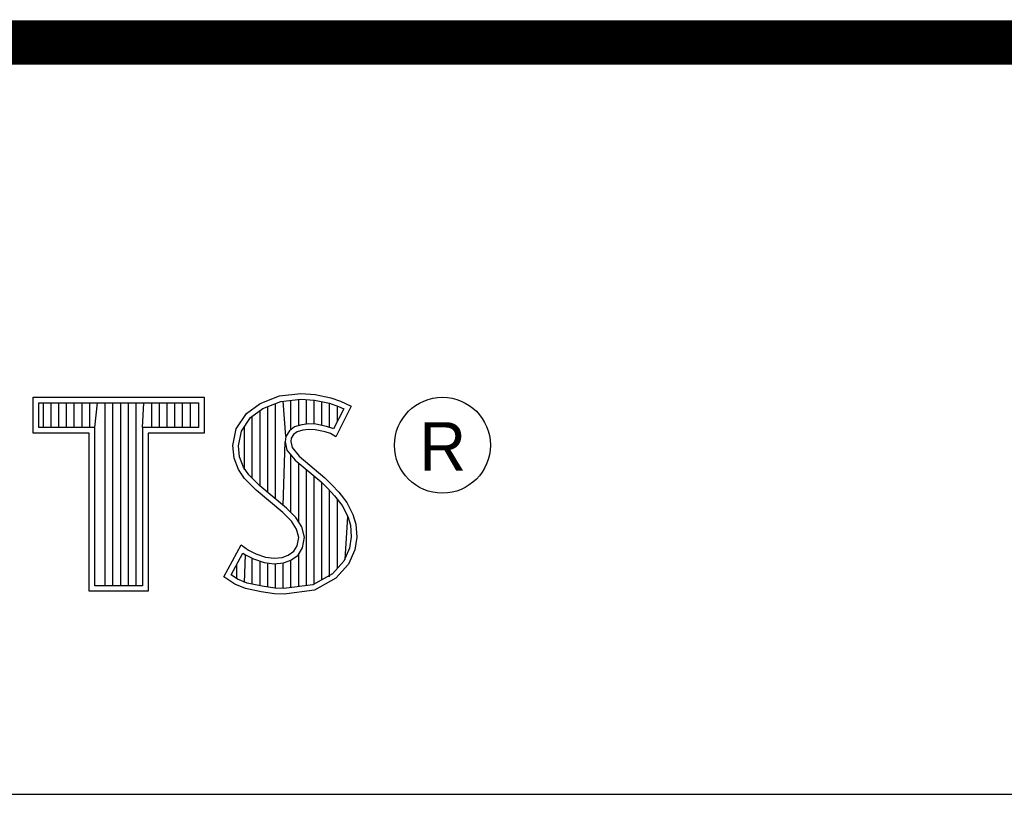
# Model space of a CAD drawing. Header units: inches. Extents: x 0.2 to 16.8, y 0.1 to 10.8.
# Tile 8 of 11: x 14.218 to 14.66, y 1.633 to 1.981. Entities that reach past the tile are written whole.
import ezdxf

# ---------------------------------------------------------------- set-up
doc = ezdxf.new("R2010")
doc.units = ezdxf.units.IN
doc.header["$LTSCALE"] = 0.935
doc.header["$MEASUREMENT"] = 0
doc.layers.get('0').update_dxf_attribs({"linetype": 'CONTINUOUS'})
doc.styles.add('TEXTSTYLE_2', font='txt')

msp = doc.modelspace()

# ---------------------------------------------------------------- linework, layer by layer
at = {"color": 2, "linetype": 'CONTINUOUS'}
for p, q in [((13.06524, 1.96953), (16.74504, 1.96953)), ((14.22365, 1.81126), (14.30046, 1.81126)), ((14.22365, 1.79499), (14.22365, 1.81126)), ((14.22618, 1.80873), (14.29793, 1.80873)), ((14.22618, 1.79752), (14.22618, 1.80873)), ((14.22819, 1.79752), (14.22819, 1.80873)), ((14.23167, 1.79752), (14.23167, 1.80873)), ((14.23514, 1.79752), (14.23514, 1.80873)), ((14.23862, 1.79752), (14.23862, 1.80873)), ((14.24209, 1.79752), (14.24209, 1.80873)), ((14.24557, 1.79752), (14.24557, 1.80873)), ((14.24904, 1.79752), (14.24904, 1.80873)), ((14.25137, 1.79752), (14.25252, 1.80873)), ((14.25599, 1.72656), (14.25599, 1.80873)), ((14.25947, 1.72656), (14.25947, 1.80873)), ((14.26295, 1.72656), (14.26295, 1.80873)), ((14.26642, 1.72656), (14.26642, 1.80873)), ((14.2699, 1.72656), (14.2699, 1.80873)), ((14.27274, 1.79752), (14.27337, 1.80873)), ((14.27685, 1.79752), (14.27685, 1.80873)), ((14.28032, 1.79752), (14.28032, 1.80873)), ((14.2838, 1.79752), (14.2838, 1.80873)), ((14.28727, 1.79752), (14.28727, 1.80873)), ((14.29075, 1.79752), (14.29075, 1.80873)), ((14.29422, 1.79752), (14.29422, 1.80873)), ((14.29793, 1.80873), (14.29793, 1.79752)), ((14.30046, 1.81126), (14.30046, 1.79499)), ((14.32555, 1.80834), (14.33424, 1.81179)), ((14.32678, 1.80611), (14.33486, 1.80932)), ((14.33424, 1.81179), (14.34384, 1.81284)), ((14.33486, 1.80932), (14.34389, 1.81031)), ((14.33704, 1.7936), (14.33593, 1.80943)), ((14.33941, 1.7967), (14.33941, 1.80981)), ((14.34288, 1.79844), (14.34288, 1.81019)), ((14.34384, 1.81284), (14.35029, 1.81239)), ((14.34389, 1.81031), (14.34994, 1.80988)), ((14.34636, 1.79907), (14.34636, 1.81013)), ((14.34983, 1.79906), (14.34983, 1.80989)), ((14.34994, 1.80988), (14.35666, 1.80845)), ((14.35029, 1.81239), (14.35734, 1.81089)), ((14.35331, 1.79848), (14.35331, 1.80917)), ((14.35734, 1.81089), (14.36169, 1.80939)), ((14.36169, 1.80939), (14.36649, 1.80715)), ((14.3194, 1.80385), (14.32555, 1.80834)), ((14.32125, 1.80207), (14.32678, 1.80611)), ((14.3255, 1.77133), (14.3255, 1.80518)), ((14.32898, 1.76843), (14.32898, 1.80699)), ((14.33245, 1.76552), (14.33245, 1.80836)), ((14.35666, 1.80845), (14.36074, 1.80705)), ((14.35678, 1.79763), (14.35678, 1.80841)), ((14.36307, 1.80596), (14.35857, 1.79697)), ((14.36649, 1.80715), (14.35959, 1.79335)), ((14.36026, 1.80033), (14.36026, 1.80721)), ((14.36074, 1.80705), (14.36307, 1.80596)), ((14.31475, 1.79695), (14.3194, 1.80385)), ((14.31713, 1.79596), (14.32125, 1.80207)), ((14.32203, 1.77481), (14.32203, 1.80264)), ((14.25137, 1.79752), (14.22618, 1.79752)), ((14.25137, 1.72656), (14.25137, 1.79752)), ((14.29793, 1.79752), (14.27274, 1.79752)), ((14.27274, 1.79752), (14.27274, 1.72656)), ((14.31325, 1.78946), (14.31475, 1.79695)), ((14.3158, 1.78934), (14.31713, 1.79596)), ((14.31855, 1.77853), (14.31855, 1.79807)), ((14.33867, 1.79617), (14.33704, 1.7936)), ((14.34106, 1.7979), (14.33867, 1.79617)), ((14.34219, 1.7956), (14.34054, 1.7944)), ((14.34424, 1.79884), (14.34106, 1.7979)), ((14.34474, 1.79635), (14.34219, 1.7956)), ((14.34737, 1.79919), (14.34424, 1.79884)), ((14.34744, 1.79665), (14.34474, 1.79635)), ((14.35061, 1.79902), (14.34737, 1.79919)), ((14.35029, 1.7965), (14.34744, 1.79665)), ((14.35479, 1.7956), (14.35029, 1.7965)), ((14.35542, 1.79805), (14.35061, 1.79902)), ((14.35719, 1.79485), (14.35479, 1.7956)), ((14.35826, 1.79717), (14.35542, 1.79805)), ((14.35857, 1.79697), (14.35826, 1.79717)), ((14.24884, 1.79499), (14.22365, 1.79499)), ((14.24884, 1.72404), (14.24884, 1.79499)), ((14.30046, 1.79499), (14.27527, 1.79499)), ((14.27527, 1.79499), (14.27527, 1.72404)), ((14.33593, 1.76261), (14.33679, 1.7911)), ((14.33704, 1.7936), (14.33679, 1.7911)), ((14.33679, 1.7911), (14.33761, 1.78743)), ((14.33949, 1.79275), (14.33934, 1.79125)), ((14.33934, 1.79125), (14.33994, 1.78856)), ((14.34054, 1.7944), (14.33949, 1.79275)), ((14.35959, 1.79335), (14.35719, 1.79485)), ((14.31385, 1.78376), (14.31325, 1.78946)), ((14.31633, 1.78435), (14.3158, 1.78934)), ((14.33761, 1.78743), (14.34129, 1.78287)), ((14.33994, 1.78856), (14.34309, 1.78466)), ((14.3158, 1.77866), (14.31385, 1.78376)), ((14.31805, 1.77985), (14.31633, 1.78435)), ((14.33941, 1.75939), (14.33941, 1.7852)), ((14.34129, 1.78287), (14.35294, 1.77319)), ((14.34309, 1.78466), (14.35464, 1.77506)), ((14.3185, 1.77476), (14.3158, 1.77866)), ((14.32044, 1.77639), (14.31805, 1.77985)), ((14.34288, 1.75517), (14.34288, 1.78155)), ((14.34636, 1.72661), (14.34636, 1.77866)), ((14.32375, 1.76952), (14.3185, 1.77476)), ((14.32545, 1.77138), (14.32044, 1.77639)), ((14.34983, 1.72707), (14.34983, 1.77577)), ((14.35464, 1.77506), (14.35779, 1.77192)), ((14.33574, 1.75947), (14.32375, 1.76952)), ((14.33745, 1.76134), (14.32545, 1.77138)), ((14.35294, 1.77319), (14.35598, 1.77015)), ((14.35331, 1.7293), (14.35331, 1.77282)), ((14.35598, 1.77015), (14.35902, 1.76697)), ((14.35678, 1.7306), (14.35678, 1.76931)), ((14.35779, 1.77192), (14.36094, 1.76862)), ((14.35902, 1.76697), (14.36239, 1.76262)), ((14.36026, 1.73444), (14.36026, 1.76537)), ((14.36094, 1.76862), (14.36454, 1.76397)), ((14.34163, 1.75716), (14.33745, 1.76134)), ((14.36239, 1.76262), (14.36489, 1.75763)), ((14.36454, 1.76397), (14.36724, 1.75857)), ((14.33964, 1.75557), (14.33574, 1.75947)), ((14.34189, 1.75198), (14.33964, 1.75557)), ((14.34423, 1.75301), (14.34163, 1.75716)), ((14.36373, 1.73828), (14.36489, 1.75763)), ((14.36489, 1.75763), (14.36609, 1.75375)), ((14.36724, 1.75857), (14.36859, 1.75423)), ((14.34294, 1.74823), (14.34189, 1.75198)), ((14.34554, 1.74833), (14.34423, 1.75301)), ((14.36609, 1.75375), (14.3665, 1.74848)), ((14.36859, 1.75423), (14.36904, 1.74838)), ((14.34219, 1.74448), (14.34294, 1.74823)), ((14.34458, 1.74353), (14.34554, 1.74833)), ((14.3665, 1.74848), (14.3657, 1.7434)), ((14.36904, 1.74838), (14.36814, 1.74268)), ((14.3092, 1.73054), (14.317, 1.74493)), ((14.317, 1.74493), (14.3203, 1.74253)), ((14.3203, 1.74253), (14.3236, 1.74088)), ((14.34069, 1.74208), (14.34219, 1.74448)), ((14.34257, 1.74031), (14.34458, 1.74353)), ((14.3657, 1.7434), (14.36314, 1.73763)), ((14.36814, 1.74268), (14.36529, 1.73624)), ((14.31252, 1.73136), (14.31784, 1.74119)), ((14.31784, 1.74119), (14.31898, 1.74036)), ((14.31855, 1.72796), (14.31898, 1.74036)), ((14.31898, 1.74036), (14.32261, 1.73855)), ((14.32203, 1.72722), (14.32203, 1.73875)), ((14.32261, 1.73855), (14.32738, 1.7369)), ((14.3236, 1.74088), (14.32795, 1.73938)), ((14.32795, 1.73938), (14.33185, 1.73893)), ((14.33185, 1.73893), (14.33544, 1.73923)), ((14.33544, 1.73923), (14.33814, 1.74028)), ((14.33602, 1.73675), (14.33935, 1.73804)), ((14.33814, 1.74028), (14.34069, 1.74208)), ((14.33935, 1.73804), (14.34257, 1.74031)), ((14.33941, 1.7257), (14.33941, 1.73806)), ((14.34288, 1.72615), (14.34288, 1.74053)), ((14.31508, 1.72959), (14.31508, 1.73608)), ((14.3255, 1.72642), (14.3255, 1.73755)), ((14.32738, 1.7369), (14.3318, 1.73639)), ((14.32898, 1.7259), (14.32898, 1.73672)), ((14.3318, 1.73639), (14.33602, 1.73675)), ((14.33245, 1.72538), (14.33245, 1.73632)), ((14.33593, 1.72524), (14.33593, 1.73671)), ((14.36314, 1.73763), (14.35799, 1.73194)), ((14.36529, 1.73624), (14.35959, 1.72994)), ((14.31415, 1.72724), (14.3092, 1.73054)), ((14.31534, 1.72949), (14.31252, 1.73136)), ((14.31969, 1.72772), (14.31534, 1.72949)), ((14.35799, 1.73194), (14.34918, 1.72698)), ((14.35959, 1.72994), (14.34999, 1.72454)), ((14.27274, 1.72656), (14.25137, 1.72656)), ((14.31895, 1.72529), (14.31415, 1.72724)), ((14.326, 1.72379), (14.31895, 1.72529)), ((14.32645, 1.72628), (14.31969, 1.72772)), ((14.33223, 1.72541), (14.32645, 1.72628)), ((14.33622, 1.72528), (14.33223, 1.72541)), ((14.34918, 1.72698), (14.33622, 1.72528)), ((14.27527, 1.72404), (14.24884, 1.72404)), ((14.332, 1.72289), (14.326, 1.72379)), ((14.33634, 1.72274), (14.332, 1.72289)), ((14.34999, 1.72454), (14.33634, 1.72274)), ((13.06532, 1.63288), (16.75003, 1.63288))]:
    msp.add_line(p, q, dxfattribs=at)
at = {"color": 7, "linetype": 'CONTINUOUS', "const_width": 0.02}
msp.add_lwpolyline([(11.47181, 1.97017), (16.75, 1.97072)], dxfattribs=at)
at = {"color": 2, "linetype": 'CONTINUOUS'}
msp.add_circle((14.40744, 1.78964), 0.02154, dxfattribs=at)

# ---------------------------------------------------------------- texts
at = {"color": 2, "linetype": 'CONTINUOUS', "insert": (14.39705, 1.79998), "char_height": 0.02174, "width": 0.021738, "attachment_point": 1, "line_spacing_factor": 0.9, "style": 'TEXTSTYLE_2'}
msp.add_mtext('R', dxfattribs=at)

doc.saveas('drawing.dxf')
